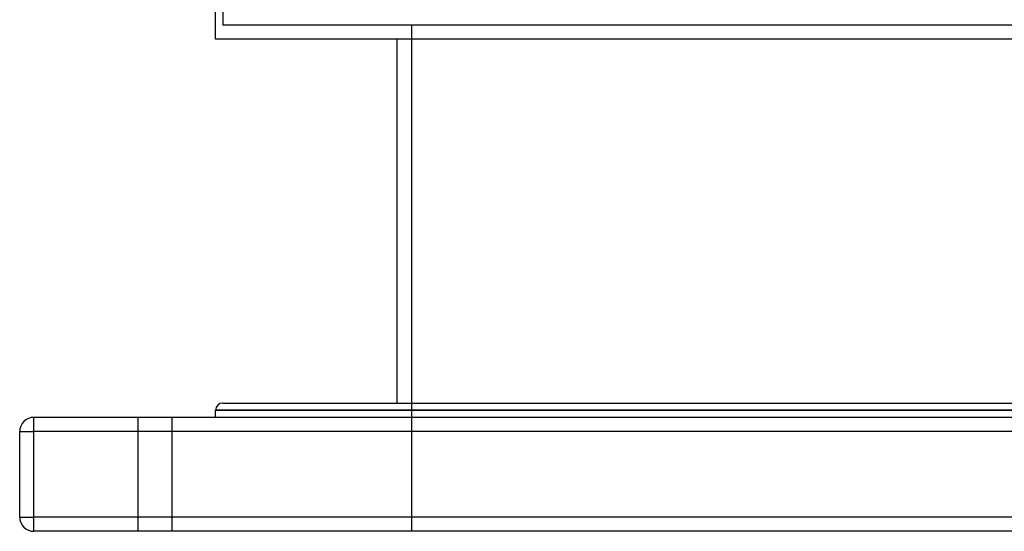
# Model space of a CAD drawing. Header units: millimetres. Extents: x -380 to 380, y -180 to 333.
# Tile 1 of 8: x -315 to 31, y -180 to -1. Entities that reach past the tile are written whole.
import ezdxf

# ---------------------------------------------------------------- set-up
doc = ezdxf.new("R2010")
doc.units = ezdxf.units.MM
doc.layers.add('HIDDEN', color=7, linetype='Continuous')
doc.layers.add('THICK', color=7, linetype='Continuous')

msp = doc.modelspace()

# ---------------------------------------------------------------- linework, layer by layer
at = {"layer": 'HIDDEN'}
for p, q in [((-243.75, 16.39), (-243.75, -2.8)), ((243.75, -2.8), (-243.75, -2.8)), ((-177.5, -2.8), (-177.5, -180.5)), ((0, -138), (-246.25, -138)), ((246.25, -138), (0, -138)), ((-310, -140.5), (-310, -140.5)), ((-310, -145.5), (-310, -140.5)), ((-273.5, -140.5), (-273.5, -180.5)), ((-273.5, -140.5), (-273.5, -180.5)), ((-261.5, -180.5), (-261.5, -140.5)), ((-261.5, -180.5), (-261.5, -140.5)), ((-315, -145.5), (-315, -145.5)), ((-315, -145.5), (-310, -145.5)), ((310, -145.5), (-310, -145.5)), ((-310, -175.5), (-310, -145.5)), ((-315, -175.5), (-310, -175.5)), ((-315, -175.5), (-315, -175.5)), ((310, -175.5), (-310, -175.5)), ((-310, -180.5), (-310, -175.5)), ((-310, -180.5), (-310, -180.5))]:
    msp.add_line(p, q, dxfattribs=at)
at = {"layer": 'THICK'}
for p, q in [((-246.25, -7.8), (-246.25, 16.39)), ((246.25, -7.8), (-246.25, -7.8)), ((-182.5, -135.5), (-182.5, -7.8)), ((-246.25, -138), (0, -138)), ((-246.25, -140.5), (-246.25, -138)), ((-243.75, -135.5), (0, -135.5)), ((0, -135.5), (243.75, -135.5)), ((0, -138), (246.25, -138)), ((-310, -145.5), (-310, -140.5)), ((310, -140.5), (-310, -140.5)), ((-315, -145.5), (-310, -145.5)), ((-315, -175.5), (-315, -145.5)), ((310, -145.5), (-310, -145.5)), ((-310, -175.5), (-310, -145.5)), ((-315, -175.5), (-310, -175.5)), ((310, -175.5), (-310, -175.5)), ((-310, -180.5), (-310, -175.5)), ((310, -180.5), (-310, -180.5))]:
    msp.add_line(p, q, dxfattribs=at)
for centre, radius, start, end in [((-243.75, -138), 2.5, 90, 180), ((-310, -145.5), 5, 90, 180), ((-310, -175.5), 5, 180, 270)]:
    msp.add_arc(centre, radius, start, end, dxfattribs=at)

doc.saveas('drawing.dxf')
